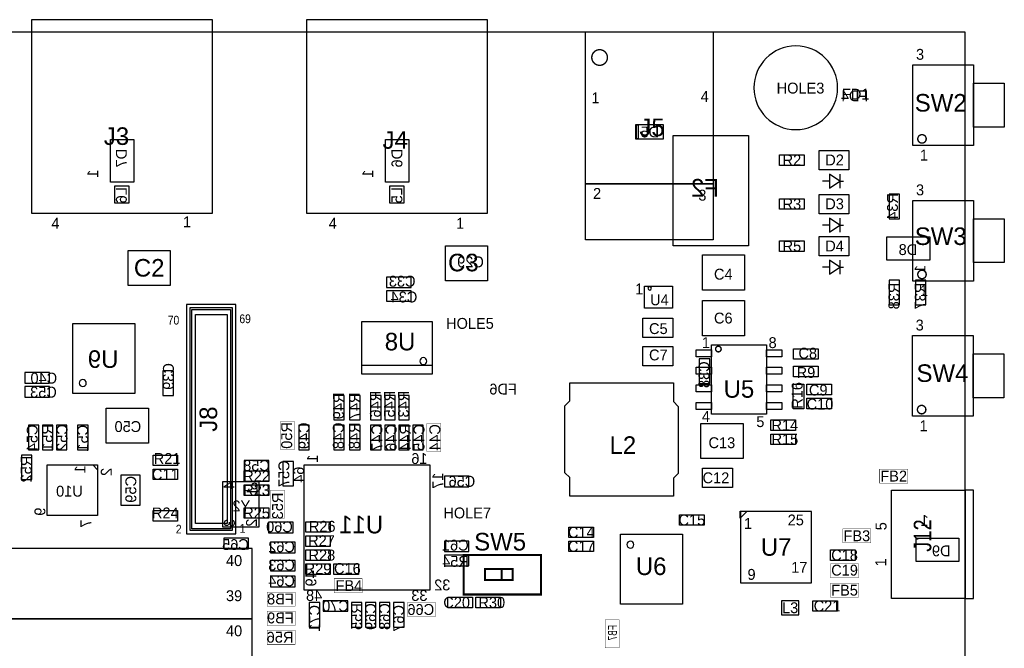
# Model space of a CAD drawing. Extents: x 0 to 108, y -6 to 66.
# Tile 3 of 3: x 37 to 108, y 20 to 66. Entities that reach past the tile are written whole.
import ezdxf
from ezdxf.enums import TextEntityAlignment as Align

# ---------------------------------------------------------------- set-up
doc = ezdxf.new("R2010")
doc.units = 0
for name, color, linetype in [('BG_OUTLINE', 1, 'CONTINUOUS'), ('PG_ASSEMBLY_BOTTOM', 2, 'CONTINUOUS'), ('PG_ASSEMBLY_TOP', 3, 'CONTINUOUS'), ('RD_ASSEMBLY_BOTTOM', 4, 'CONTINUOUS'), ('RD_ASSEMBLY_TOP', 5, 'CONTINUOUS')]:
    doc.layers.add(name, color=color, linetype=linetype)

msp = doc.modelspace()

# ---------------------------------------------------------------- linework, layer by layer
at = {"layer": 'BG_OUTLINE'}
msp.add_lwpolyline([(0, 0), (105.000044, 0), (105.000044, 65.000124), (0, 65.000124)], close=True, dxfattribs=at)
at = {"layer": 'PG_ASSEMBLY_BOTTOM'}
for points in [[(83.1596, 58.3184), (81.1276, 58.3184), (81.1276, 57.3024), (83.1596, 57.3024)], [(81.2038, 58.3184), (81.3308, 58.3184), (81.3308, 57.3024), (81.2038, 57.3024)], [(44.83989, 57.2516), (44.83989, 54.1528), (43.14571, 54.1528), (43.14571, 57.2516)], [(64.745616, 57.2516), (64.745616, 54.1528), (63.051436, 54.1528), (63.051436, 57.2516)], [(89.3064, 57.531), (89.3064, 49.5554), (83.8708, 49.5554), (83.8708, 57.531)], [(43.467274, 52.638706), (43.467274, 53.888894), (44.467526, 53.888894), (44.467526, 52.638706)], [(63.373, 52.638706), (63.373, 53.888894), (64.373252, 53.888894), (64.373252, 52.638706)], [(100.250244, 51.5112), (100.250244, 53.2892), (99.488244, 53.2892), (99.488244, 51.5112)], [(99.335844, 50.19929), (102.434644, 50.19929), (102.434644, 48.50511), (99.335844, 48.50511)], [(70.4342, 47.0154), (67.3862, 47.0154), (67.3862, 49.5554), (70.4342, 49.5554)], [(63.119, 46.5328), (64.897, 46.5328), (64.897, 47.2948), (63.119, 47.2948)], [(99.488244, 47.0662), (99.488244, 45.2882), (100.250244, 45.2882), (100.250244, 47.0662)], [(101.393244, 47.0662), (101.393244, 45.2882), (102.155244, 45.2882), (102.155244, 47.0662)], [(64.897, 46.3042), (63.119, 46.3042), (63.119, 45.5422), (64.897, 45.5422)], [(40.4368, 43.942), (44.9072, 43.942), (44.9072, 38.862), (40.4368, 38.862)], [(61.341, 40.259), (61.341, 44.069), (66.421, 44.069), (66.421, 40.259)], [(85.7504, 41.3766), (85.7504, 39.5986), (86.5124, 39.5986), (86.5124, 41.3766)], [(36.957, 39.624), (38.735, 39.624), (38.735, 40.386), (36.957, 40.386)], [(46.9392, 40.513), (46.9392, 38.735), (47.7012, 38.735), (47.7012, 40.513)], [(36.957, 38.608), (38.735, 38.608), (38.735, 39.37), (36.957, 39.37)], [(59.309, 38.735), (59.309, 36.957), (60.071, 36.957), (60.071, 38.735)], [(60.452, 38.735), (60.452, 36.957), (61.214, 36.957), (61.214, 38.735)], [(61.976, 38.735), (61.976, 36.957), (62.738, 36.957), (62.738, 38.735)], [(62.992, 38.735), (62.992, 36.957), (63.754, 36.957), (63.754, 38.735)], [(64.008, 38.735), (64.008, 36.957), (64.77, 36.957), (64.77, 38.735)], [(45.8978, 35.2806), (42.8498, 35.2806), (42.8498, 37.8206), (45.8978, 37.8206)], [(37.973, 34.798), (37.973, 36.576), (37.211, 36.576), (37.211, 34.798)], [(38.227, 36.576), (38.227, 34.798), (38.989, 34.798), (38.989, 36.576)], [(39.243, 36.576), (39.243, 34.798), (40.005, 34.798), (40.005, 36.576)], [(40.767, 36.576), (40.767, 34.798), (41.529, 34.798), (41.529, 36.576)], [(56.769, 36.576), (56.769, 34.798), (57.531, 34.798), (57.531, 36.576)], [(59.309, 36.576), (59.309, 34.798), (60.071, 34.798), (60.071, 36.576)], [(60.452, 36.576), (60.452, 34.798), (61.214, 34.798), (61.214, 36.576)], [(61.976, 36.576), (61.976, 34.798), (62.738, 34.798), (62.738, 36.576)], [(62.992, 36.576), (62.992, 34.798), (63.754, 34.798), (63.754, 36.576)], [(64.008, 36.576), (64.008, 34.798), (64.77, 34.798), (64.77, 36.576)], [(65.024, 36.576), (65.024, 34.798), (65.786, 34.798), (65.786, 36.576)], [(37.465, 32.639), (37.465, 34.417), (36.703, 34.417), (36.703, 32.639)], [(42.21099, 33.70199), (42.21099, 30.05201), (38.56101, 30.05201), (38.56101, 33.70199)], [(41.866058, 33.70707), (42.21607, 33.70707), (42.21607, 33.357058)], [(54.61, 34.036), (52.832, 34.036), (52.832, 33.274), (54.61, 33.274)], [(55.626, 33.9598), (55.626, 32.1818), (56.388, 32.1818), (56.388, 33.9598)], [(66.24955, 33.713674), (66.24955, 24.638762), (57.174638, 24.638762), (57.174638, 33.713674)], [(43.9039, 32.9565), (43.9039, 30.7975), (45.3009, 30.7975), (45.3009, 32.9565)], [(69.088, 32.893), (67.31, 32.893), (67.31, 32.131), (69.088, 32.131)], [(53.8734, 32.512), (53.8734, 29.21), (51.2826, 29.21), (51.2826, 32.512)], [(54.5846, 28.8036), (56.3626, 28.8036), (56.3626, 29.5656), (54.5846, 29.5656)], [(53.1368, 28.3972), (51.3588, 28.3972), (51.3588, 27.6352), (53.1368, 27.6352)], [(54.737, 27.3558), (56.515, 27.3558), (56.515, 28.1178), (54.737, 28.1178)], [(69.088, 28.194), (67.31, 28.194), (67.31, 27.432), (69.088, 27.432)], [(104.53497, 26.71191), (101.43617, 26.71191), (101.43617, 28.40609), (104.53497, 28.40609)], [(67.31, 26.416), (69.088, 26.416), (69.088, 27.178), (67.31, 27.178)], [(54.737, 26.035), (56.515, 26.035), (56.515, 26.797), (54.737, 26.797)], [(54.737, 24.892), (56.515, 24.892), (56.515, 25.654), (54.737, 25.654)], [(58.293, 21.971), (58.293, 23.749), (57.531, 23.749), (57.531, 21.971)], [(60.325, 23.876), (58.547, 23.876), (58.547, 23.114), (60.325, 23.114)], [(61.341, 21.971), (61.341, 23.749), (60.579, 23.749), (60.579, 21.971)], [(62.357, 21.971), (62.357, 23.749), (61.595, 23.749), (61.595, 21.971)], [(63.373, 21.971), (63.373, 23.749), (62.611, 23.749), (62.611, 21.971)], [(64.389, 21.971), (64.389, 23.749), (63.627, 23.749), (63.627, 21.971)]]:
    msp.add_lwpolyline(points, close=True, dxfattribs=at)
for points in [[(66.04, 41.2115, 1), (65.532, 41.2115, 1)], [(41.402, 39.624, 1), (40.894, 39.624, 1)], [(53.7718, 32.1818, 1), (53.3654, 32.1818, 1)]]:
    msp.add_lwpolyline(points, format="xyb", close=True, dxfattribs=at)
msp.add_lwpolyline([(66.421, 40.894), (61.341, 40.894)], dxfattribs=at)
at = {"layer": 'PG_ASSEMBLY_BOTTOM', "const_width": 0.0254}
for points in [[(56.4642, 34.8234), (56.4642, 36.8554), (55.4482, 36.8554), (55.4482, 34.8234)], [(66.04, 36.703), (66.04, 34.671), (67.056, 34.671), (67.056, 36.703)], [(54.737, 31.877), (54.737, 29.845), (55.753, 29.845), (55.753, 31.877)], [(54.483, 23.495), (56.515, 23.495), (56.515, 24.511), (54.483, 24.511)], [(64.643, 22.733), (66.675, 22.733), (66.675, 23.749), (64.643, 23.749)], [(56.515, 23.114), (54.483, 23.114), (54.483, 22.098), (56.515, 22.098)], [(78.9432, 22.5044), (78.9432, 20.4724), (79.9592, 20.4724), (79.9592, 22.5044)], [(56.515, 21.7424), (54.483, 21.7424), (54.483, 20.7264), (56.515, 20.7264)]]:
    msp.add_lwpolyline(points, close=True, dxfattribs=at)
at = {"layer": 'PG_ASSEMBLY_TOP'}
for points in [[(50.525172, 65.912238), (37.425376, 65.912238), (37.425376, 51.912266), (50.525172, 51.912266)], [(70.430898, 65.912238), (57.331102, 65.912238), (57.331102, 51.912266), (70.430898, 51.912266)], [(77.517244, 65.027302), (86.767416, 65.027302), (86.767416, 54.027324), (77.517244, 54.027324)], [(105.589324, 62.648846), (105.589324, 56.806846), (101.195124, 56.806846), (101.195124, 62.648846)], [(107.824524, 61.315346), (107.824524, 58.140346), (105.589324, 58.140346), (105.589324, 61.315346)], [(94.4245, 56.4515), (96.5835, 56.4515), (96.5835, 55.0545), (94.4245, 55.0545)], [(91.567, 56.134), (93.345, 56.134), (93.345, 55.372), (91.567, 55.372)], [(77.517244, 54.027324), (86.767416, 54.027324), (86.767416, 49.977294), (77.517244, 49.977294)], [(93.345, 52.197), (91.567, 52.197), (91.567, 52.959), (93.345, 52.959)], [(94.4245, 53.2765), (96.5835, 53.2765), (96.5835, 51.8795), (94.4245, 51.8795)], [(105.589324, 52.844446), (105.589324, 47.002446), (101.195124, 47.002446), (101.195124, 52.844446)], [(107.824524, 51.510946), (107.824524, 48.335946), (105.589324, 48.335946), (105.589324, 51.510946)], [(93.345, 49.149), (91.567, 49.149), (91.567, 49.911), (93.345, 49.911)], [(94.4245, 50.2285), (96.5835, 50.2285), (96.5835, 48.8315), (94.4245, 48.8315)], [(44.4246, 46.6852), (44.4246, 49.2252), (47.4726, 49.2252), (47.4726, 46.6852)], [(70.4342, 49.5554), (70.4342, 47.0154), (67.3862, 47.0154), (67.3862, 49.5554)], [(85.979, 46.355), (85.979, 48.895), (89.027, 48.895), (89.027, 46.355)], [(83.8073, 46.6471), (83.8073, 45.0469), (81.8007, 45.0469), (81.8007, 46.6471)], [(52.233068, 28.720288), (52.233068, 45.320204), (48.653192, 45.320204), (48.653192, 28.720288)], [(48.91913, 28.956254), (48.91913, 45.084238), (51.96713, 45.084238), (51.96713, 28.956254)], [(85.979, 43.053), (85.979, 45.593), (89.027, 45.593), (89.027, 43.053)], [(49.30013, 29.464254), (49.30013, 44.576238), (51.58613, 44.576238), (51.58613, 29.464254)], [(83.8327, 42.9133), (81.6737, 42.9133), (81.6737, 44.3103), (83.8327, 44.3103)], [(105.563924, 43.065446), (105.563924, 37.223446), (101.169724, 37.223446), (101.169724, 43.065446)], [(83.8327, 40.8813), (81.6737, 40.8813), (81.6737, 42.2783), (83.8327, 42.2783)], [(85.5345, 42.037), (86.6394, 42.037), (86.6394, 41.529), (85.5345, 41.529)], [(86.6394, 42.3799), (90.6272, 42.3799), (90.6272, 37.3761), (86.6394, 37.3761)], [(90.6272, 42.037), (91.7321, 42.037), (91.7321, 41.529), (90.6272, 41.529)], [(94.361, 41.3512), (92.583, 41.3512), (92.583, 42.1132), (94.361, 42.1132)], [(107.799124, 41.731946), (107.799124, 38.556946), (105.563924, 38.556946), (105.563924, 41.731946)], [(85.5345, 40.767), (86.6394, 40.767), (86.6394, 40.259), (85.5345, 40.259)], [(90.6272, 40.767), (91.7321, 40.767), (91.7321, 40.259), (90.6272, 40.259)], [(92.583, 40.8432), (94.361, 40.8432), (94.361, 40.0812), (92.583, 40.0812)], [(84.237068, 37.934646), (84.237068, 33.084516), (83.887056, 32.734504), (83.887056, 31.434532), (76.386944, 31.434532), (76.386944, 32.784542), (76.036932, 33.134554), (76.036932, 37.984684), (76.386944, 38.334696), (76.386944, 39.634668), (83.887056, 39.634668), (83.887056, 38.284658)], [(85.5345, 39.497), (86.6394, 39.497), (86.6394, 38.989), (85.5345, 38.989)], [(90.6272, 39.497), (91.7321, 39.497), (91.7321, 38.989), (90.6272, 38.989)], [(92.5576, 37.7698), (92.5576, 39.5478), (93.3196, 39.5478), (93.3196, 37.7698)], [(93.5482, 39.5478), (95.3262, 39.5478), (95.3262, 38.7858), (93.5482, 38.7858)], [(93.5482, 38.5318), (95.3262, 38.5318), (95.3262, 37.7698), (93.5482, 37.7698)], [(85.5345, 38.227), (86.6394, 38.227), (86.6394, 37.719), (85.5345, 37.719)], [(90.6272, 38.227), (91.7321, 38.227), (91.7321, 37.719), (90.6272, 37.719)], [(85.8774, 34.163), (85.8774, 36.703), (88.9254, 36.703), (88.9254, 34.163)], [(92.71, 36.195), (90.932, 36.195), (90.932, 36.957), (92.71, 36.957)], [(92.71, 35.179), (90.932, 35.179), (90.932, 35.941), (92.71, 35.941)], [(46.228, 34.417), (48.006, 34.417), (48.006, 33.655), (46.228, 33.655)], [(46.228, 33.401), (48.006, 33.401), (48.006, 32.639), (46.228, 32.639)], [(52.832, 33.274), (54.61, 33.274), (54.61, 32.512), (52.832, 32.512)], [(85.9917, 33.4645), (88.1507, 33.4645), (88.1507, 32.0675), (85.9917, 32.0675)], [(52.832, 32.258), (54.61, 32.258), (54.61, 31.496), (52.832, 31.496)], [(99.650296, 24.030178), (99.650296, 31.889954), (105.000044, 31.889954), (105.000044, 24.030178)], [(48.006, 29.6418), (46.228, 29.6418), (46.228, 30.4038), (48.006, 30.4038)], [(52.832, 30.607), (54.61, 30.607), (54.61, 29.845), (52.832, 29.845)], [(86.106, 29.337), (84.328, 29.337), (84.328, 30.099), (86.106, 30.099)], [(88.70696, 29.86278), (88.70696, 30.36316), (89.20734, 30.36316)], [(88.73236, 25.18664), (93.88348, 25.18664), (93.88348, 30.33776), (88.73236, 30.33776)], [(57.277, 29.591), (59.055, 29.591), (59.055, 28.829), (57.277, 28.829)], [(76.327, 29.21), (78.105, 29.21), (78.105, 28.448), (76.327, 28.448)], [(57.277, 28.575), (59.055, 28.575), (59.055, 27.813), (57.277, 27.813)], [(80.0608, 23.622), (80.0608, 28.702), (84.5312, 28.702), (84.5312, 23.622)], [(76.327, 28.194), (78.105, 28.194), (78.105, 27.432), (76.327, 27.432)], [(15.313152, 22.579584), (53.413152, 22.579584), (53.413152, 27.659584), (15.313152, 27.659584)], [(57.277, 27.559), (59.055, 27.559), (59.055, 26.797), (57.277, 26.797)], [(97.028, 26.797), (95.25, 26.797), (95.25, 27.559), (97.028, 27.559)], [(57.277, 26.543), (59.055, 26.543), (59.055, 25.781), (57.277, 25.781)], [(61.087, 25.781), (59.309, 25.781), (59.309, 26.543), (61.087, 26.543)], [(67.564, 24.13), (69.342, 24.13), (69.342, 23.368), (67.564, 23.368)], [(71.374, 23.368), (69.596, 23.368), (69.596, 24.13), (71.374, 24.13)], [(91.703906, 22.867874), (92.954094, 22.867874), (92.954094, 23.868126), (91.703906, 23.868126)], [(95.758, 23.114), (93.98, 23.114), (93.98, 23.876), (95.758, 23.876)], [(15.313152, 17.499584), (53.413152, 17.499584), (53.413152, 22.579584), (15.313152, 22.579584)]]:
    msp.add_lwpolyline(points, close=True, dxfattribs=at)
for points, const_width in [([(79.108046, 63.177166, 1), (77.976614, 63.177394, 1)], 0.100076), ([(102.17404, 57.289446, 1), (101.562408, 57.289446, 1)], 0.1016), ([(102.17404, 47.485046, 1), (101.562408, 47.485046, 1)], 0.1016), ([(87.3379, 42.0878, 1), (86.9315, 42.0878, 1)], 0.1016), ([(102.14864, 37.706046, 1), (101.537008, 37.706046, 1)], 0.1016)]:
    msp.add_lwpolyline(points, format="xyb", close=True, dxfattribs=dict(at, const_width=const_width))
for points in [[(95.76054, 60.986924, 1), (89.708228, 60.986924, 1)], [(82.169, 46.355, 1), (82.169, 46.609, 1)], [(81.026, 27.94, 1), (80.518, 27.94, 1)]]:
    msp.add_lwpolyline(points, format="xyb", close=True, dxfattribs=at)
for points in [[(95.1738, 54.229), (94.6658, 54.229)], [(95.9358, 54.229), (95.1738, 54.737), (95.1738, 53.721), (95.9358, 54.229), (96.1898, 54.229)], [(95.9358, 54.737), (95.9358, 53.721)], [(95.9358, 51.054), (95.1738, 51.562), (95.1738, 50.546), (95.9358, 51.054), (96.1898, 51.054)], [(95.9358, 51.562), (95.9358, 50.546)], [(95.1738, 51.054), (94.6658, 51.054)], [(95.9358, 48.006), (95.1738, 48.514), (95.1738, 47.498), (95.9358, 48.006), (96.1898, 48.006)], [(95.9358, 48.514), (95.9358, 47.498)], [(95.1738, 48.006), (94.6658, 48.006)], [(49.04613, 29.083254), (49.04613, 44.957238), (51.84013, 44.957238), (51.84013, 29.083254), (49.04613, 29.083254), (49.04613, 29.210254)], [(105.000044, 24.030178), (105.600246, 24.030178), (105.600246, 31.889954), (105.000044, 31.889954)]]:
    msp.add_lwpolyline(points, dxfattribs=at)
for points, const_width in [([(98.806, 33.401), (100.838, 33.401), (100.838, 32.385), (98.806, 32.385)], 0.0254), ([(96.139, 29.083), (98.171, 29.083), (98.171, 28.067), (96.139, 28.067)], 0.0254), ([(74.301096, 27.196034), (74.295, 24.3332), (68.707, 24.3332), (68.700904, 27.196034)], 0.1524), ([(97.282, 25.527), (95.25, 25.527), (95.25, 26.543), (97.282, 26.543)], 0.0254), ([(72.251062, 26.18105), (72.251062, 25.38095), (70.251066, 25.38095), (70.251066, 26.18105)], 0.1524), ([(61.3664, 24.4602), (59.3344, 24.4602), (59.3344, 25.4762), (61.3664, 25.4762)], 0.0254), ([(95.25, 25.146), (97.282, 25.146), (97.282, 24.13), (95.25, 24.13)], 0.0254)]:
    msp.add_lwpolyline(points, close=True, dxfattribs=dict(at, const_width=const_width))
at = {"layer": 'PG_ASSEMBLY_TOP', "const_width": 0.1524}
msp.add_lwpolyline([(71.450962, 26.18105), (71.450962, 25.38095)], dxfattribs=at)

# ---------------------------------------------------------------- texts
at = {"layer": 'PG_ASSEMBLY_BOTTOM', "text_generation_flag": 2}
for s, p in [('1', (42.261536, 55.062882)), ('1', (62.167262, 55.062882)), ('1', (102.116636, 48.1711)), ('1', (58.156094, 34.459418)), ('1', (41.33596, 33.677098)), ('64', (57.158636, 33.5788)), ('2', (43.239436, 33.4899)), ('17', (67.228212, 33.142936)), ('4', (52.1208, 32.512)), ('1', (53.7972, 32.0802)), ('9', (38.438836, 30.6197)), ('7', (41.766236, 29.7561)), ('3', (52.1462, 29.7942)), ('2', (53.7464, 29.8196)), ('49', (58.047636, 26.0858))]:
    msp.add_text(s, height=0.7874, rotation=90, dxfattribs=at).set_placement(p)
for s, p in [('16', (66.0908, 33.773364)), ('1', (102.346252, 29.290264)), ('32', (67.7418, 24.629618)), ('48', (58.4708, 23.867618)), ('33', (66.0908, 23.867364))]:
    msp.add_text(s, height=0.7874, dxfattribs=at).set_placement(p)
at = {"layer": 'PG_ASSEMBLY_TOP'}
for s, p in [('3', (101.436424, 63.012574)), ('1', (77.950822, 59.862466)), ('4', (85.85073, 59.962542)), ('1', (101.715824, 55.722774)), ('2', (78.0669, 52.950618)), ('3', (85.6869, 52.823618)), ('3', (101.436424, 53.208174)), ('1', (101.715824, 45.918374)), ('3', (101.411024, 43.429174)), ('1', (85.9409, 42.155618)), ('8', (90.7669, 42.155618)), ('4', (85.9409, 36.821618)), ('5', (89.8779, 36.440618)), ('1', (101.690424, 36.139374)), ('25', (92.1512, 29.328618)), ('1', (88.9889, 29.074618)), ('40', (51.508152, 26.389584)), ('17', (92.4052, 25.899618)), ('9', (89.2429, 25.391618)), ('39', (51.508152, 23.849584)), ('40', (51.508152, 21.309584))]:
    msp.add_text(s, height=0.7874, dxfattribs=at).set_placement(p)
for s, height, width, p in [('4', 0.78994, 0.987138, (38.876732, 50.790602)), ('1', 0.78994, 0.987138, (48.401732, 50.892202)), ('4', 0.78994, 0.987138, (58.942732, 50.790602)), ('1', 0.78994, 0.987138, (68.162932, 50.790602)), ('1', 0.78994, 0.987138, (81.116932, 46.040802)), ('70', 0.635, 0.88, (47.2948, 43.857164)), ('69', 0.635, 0.88, (52.4764, 43.958764)), ('2', 0.635, 0.88, (47.879, 28.744164)), ('1', 0.635, 0.88, (52.5018, 28.794964))]:
    msp.add_text(s, height=height, dxfattribs=dict(at, width=width)).set_placement(p)
for s, p in [('5', (99.30257, 28.976066)), ('1', (99.27717, 26.359866))]:
    msp.add_text(s, height=0.7874, rotation=90, dxfattribs=at).set_placement(p)
at = {"layer": 'RD_ASSEMBLY_BOTTOM', "text_generation_flag": 2}
for s, p in [('FD4', (97.9805, 60.0075)), ('D8', (101.5238, 48.886618)), ('C29', (70.1675, 47.997618)), ('FD6', (72.5551, 38.7985)), ('C50', (45.3771, 36.085018)), ('Y2', (53.2638, 30.344618)), ('D9', (103.9368, 27.093418))]:
    msp.add_text(s, height=0.7874, dxfattribs=at).set_placement(p)
for s, p in [('D5', (82.169, 57.395618)), ('C33', (64.262, 46.600364)), ('C34', (64.389, 45.457364)), ('C40', (38.3286, 39.589964)), ('C53', (38.3032, 38.573964)), ('C58', (53.721, 33.265618)), ('C56', (68.58, 32.122618)), ('U10', (40.1828, 31.411418)), ('C60', (55.380382, 28.837382)), ('C65', (52.197, 27.550364)), ('C62', (55.532782, 27.389582)), ('C61', (68.105782, 27.507946)), ('R54', (68.114164, 26.331164)), ('C63', (55.532782, 26.068782)), ('C64', (55.532782, 24.925782)), ('FB8', (55.447946, 23.614126)), ('C70', (59.436, 23.105618)), ('C66', (65.607946, 22.852126)), ('FB9', (55.4482, 22.242018)), ('R56', (55.4228, 20.845018))]:
    msp.add_text(s, height=0.7874, dxfattribs=at).set_placement(p, align=Align.CENTER)
for s, p in [('D7', (44.331636, 56.5658)), ('D6', (64.270636, 56.5658)), ('C59', (45.017436, 32.9057))]:
    msp.add_text(s, height=0.7874, rotation=90, dxfattribs=at).set_placement(p)
at = {"layer": 'RD_ASSEMBLY_BOTTOM', "text_generation_flag": 2, "width": 1.02}
for s, p in [('F2', (86.165182, 53.119782)), ('U11', (61.288676, 28.7528))]:
    msp.add_text(s, height=1.27, dxfattribs=at).set_placement(p, align=Align.CENTER)
at = {"layer": 'RD_ASSEMBLY_BOTTOM', "text_generation_flag": 2}
for s, p in [('L6', (44.331636, 53.213)), ('L5', (64.270636, 53.213)), ('R34', (100.123244, 52.4002)), ('R38', (100.224844, 45.9232)), ('R37', (102.129844, 45.9232)), ('C39', (47.735236, 40.1066)), ('C38', (86.487, 40.2336)), ('R49', (60.0456, 37.973)), ('R47', (61.1886, 37.973)), ('R46', (62.7126, 38.1)), ('R45', (63.7286, 38.1)), ('R43', (64.7446, 38.1)), ('C54', (37.880036, 35.6616)), ('R51', (38.972236, 35.687)), ('C52', (40.039036, 35.687)), ('C51', (41.537636, 35.6362)), ('R50', (56.29402, 35.8394)), ('C49', (57.539636, 35.814)), ('C48', (60.028836, 35.814)), ('R48', (61.1886, 35.814)), ('C47', (62.822836, 35.687)), ('C46', (63.8556, 35.687)), ('R44', (64.8716, 35.687)), ('C45', (65.870836, 35.687)), ('C44', (67.014344, 35.687)), ('R52', (37.448236, 33.401)), ('C57', (56.091836, 33.0708)), ('R53', (55.634636, 30.734)), ('R55', (61.349636, 22.733)), ('C69', (62.365636, 22.733)), ('C68', (63.381636, 22.733)), ('C71', (58.301636, 22.606)), ('C67', (64.397636, 22.606))]:
    msp.add_text(s, height=0.7874, rotation=90, dxfattribs=at).set_placement(p, align=Align.CENTER)
at = {"layer": 'RD_ASSEMBLY_BOTTOM', "text_generation_flag": 2, "width": 1.02}
for s, p in [('U8', (65.209928, 41.990264)), ('U9', (43.7261, 40.724582))]:
    msp.add_text(s, height=1.27, dxfattribs=at).set_placement(p)
at = {"layer": 'RD_ASSEMBLY_BOTTOM', "text_generation_flag": 2, "width": 0.72}
msp.add_text('FB7', height=0.635, rotation=90, dxfattribs=at).set_placement((79.789782, 21.5646), align=Align.CENTER)
at = {"layer": 'RD_ASSEMBLY_TOP'}
for s, p in [('HOLE3', (91.3511, 60.570618)), ('FD1', (96.0755, 60.1345)), ('D2', (94.869, 55.372)), ('D3', (94.869, 52.197)), ('D4', (94.869, 49.149)), ('C4', (86.8172, 47.108618)), ('C6', (86.8172, 43.933618)), ('C5', (82.1182, 43.171618)), ('C7', (82.1182, 41.266618)), ('C13', (86.4235, 34.916618)), ('C12', (85.9917, 32.376618))]:
    msp.add_text(s, height=0.7874, dxfattribs=at).set_placement(p)
for s, height, width, p in [('SW2', 1.27, 1.02, (101.346, 59.266582)), ('J5', 1.27, 1.02, (81.4197, 57.488582)), ('SW3', 1.27, 1.02, (101.346, 49.614582)), ('C2', 1.27, 1.02, (44.8437, 47.328582)), ('C3', 1.27, 1.02, (67.5767, 47.709582)), ('U4', 0.78994, 0.987138, (82.200496, 45.253402)), ('SW4', 1.27, 1.02, (101.473, 39.708582)), ('U5', 1.27, 1.02, (87.5157, 38.565582)), ('L2', 1.27, 1.02, (79.2607, 34.501582)), ('SW5', 1.27, 1.02, (69.469, 27.516582)), ('U6', 1.27, 1.02, (81.1657, 25.738582))]:
    msp.add_text(s, height=height, dxfattribs=dict(at, width=width)).set_placement(p)
for s, width, p in [('J3', 1.0236, (43.5864, 56.853582)), ('J4', 1.0236, (63.754, 56.574182)), ('U7', 1.02, (91.313, 27.135582))]:
    msp.add_text(s, height=1.27, dxfattribs=dict(at, width=width)).set_placement(p, align=Align.CENTER)
for s, p in [('R2', (92.456, 55.363618)), ('R3', (92.456, 52.188618)), ('R5', (92.456, 49.140618)), ('HOLE5', (69.16039, 43.548046)), ('C8', (93.599, 41.393618)), ('R9', (93.472, 39.996618)), ('C9', (94.361, 38.726618)), ('C10', (94.488, 37.710618)), ('R14', (91.948, 36.186618)), ('R15', (91.948, 35.170618)), ('R21', (47.244, 33.773618)), ('C11', (47.117, 32.630618)), ('R22', (53.721, 32.503618)), ('FB2', (99.822, 32.503618)), ('R23', (53.721, 31.487618)), ('R24', (47.117, 29.836618)), ('R25', (53.721, 29.836618)), ('HOLE7', (68.961, 29.836618)), ('C15', (85.217, 29.328618)), ('R26', (58.4708, 28.871164)), ('C14', (77.216, 28.439618)), ('R27', (58.42, 27.830018)), ('FB3', (97.155, 28.185618)), ('C17', (77.216, 27.423618)), ('R28', (58.4454, 26.788364)), ('C18', (96.266, 26.788618)), ('R29', (58.166, 25.798018)), ('C16', (60.291218, 25.814782)), ('C19', (96.266, 25.69718)), ('FB4', (60.401454, 24.579326)), ('FB5', (96.266, 24.248618)), ('C20', (68.199, 23.359618)), ('R30', (70.739, 23.359618)), ('L3', (92.329, 22.978618)), ('C21', (94.996, 23.105618))]:
    msp.add_text(s, height=0.7874, dxfattribs=at).set_placement(p, align=Align.CENTER)
msp.add_text('R16', height=0.7874, rotation=90, dxfattribs=at).set_placement((93.226636, 38.735), align=Align.CENTER)
at = {"layer": 'RD_ASSEMBLY_TOP', "width": 1.0196}
msp.add_text('J8', height=1.27, rotation=90, dxfattribs=at).set_placement((50.866548, 37.020246), align=Align.CENTER)
at = {"layer": 'RD_ASSEMBLY_TOP', "width": 0.86}
msp.add_text('J12', height=1.27, rotation=90, dxfattribs=at).set_placement((102.544372, 27.418538))

doc.saveas('drawing.dxf')
